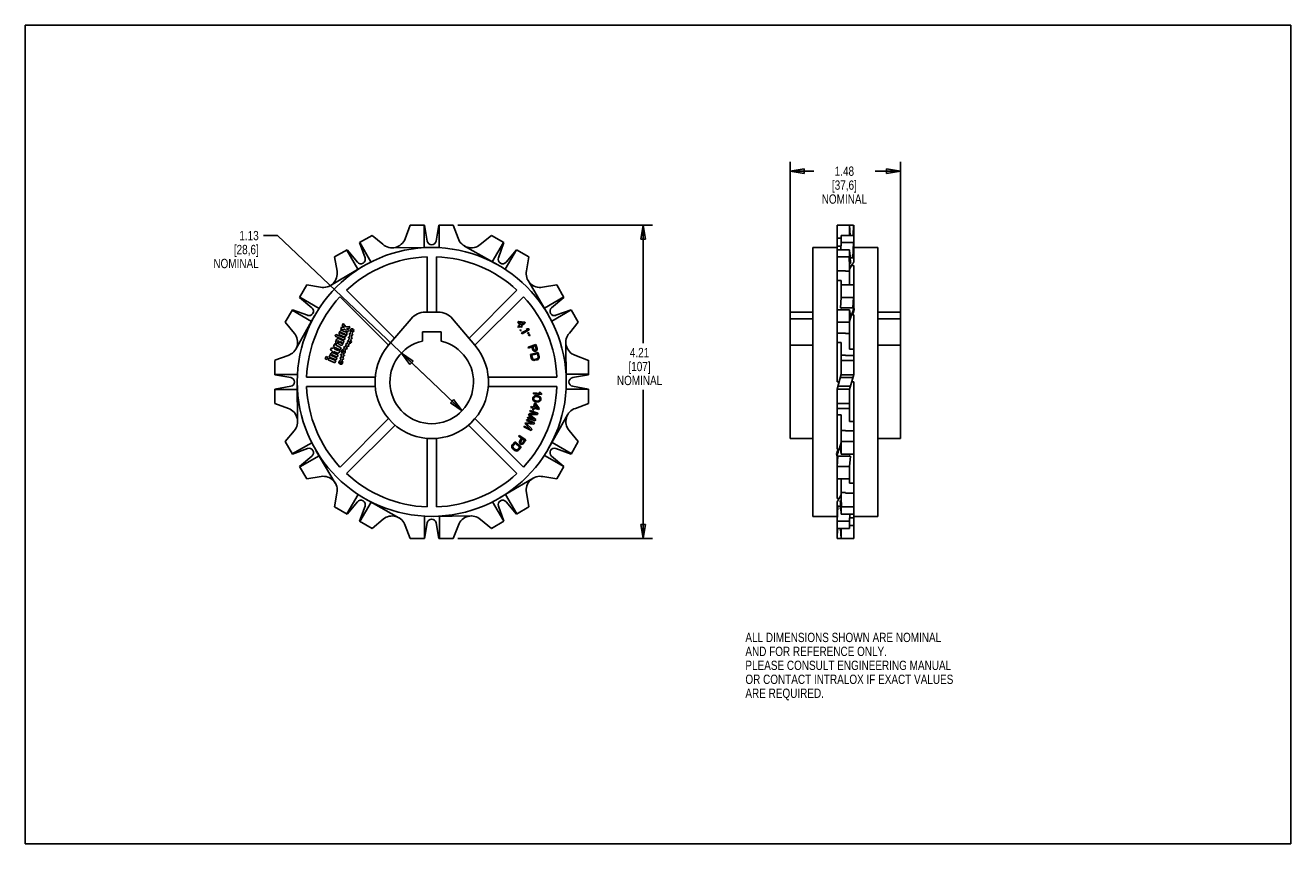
# Model space of a CAD drawing. Header units: inches. Extents: x 0 to 17, y 0 to 11.
import ezdxf

# ---------------------------------------------------------------- set-up
doc = ezdxf.new("R2010")
doc.units = ezdxf.units.IN
doc.header["$LTSCALE"] = 0.935
doc.header["$MEASUREMENT"] = 0
doc.layers.get('0').update_dxf_attribs({"linetype": 'CONTINUOUS'})
doc.layers.add('ALL_FEATURES', color=7, linetype='CONTINUOUS')
doc.styles.get("Standard").update_dxf_attribs({"font": 'txt', "width": 0.8})
doc.dimstyles.new('DIMSTYLE_1', dxfattribs={"dimtxt": 0.125, "dimasz": 0.1875, "dimexe": 0.18, "dimexo": 0.0625, "dimgap": 0.09, "dimtad": 0, "dimtih": 1, "dimtoh": 1, "dimzin": 4, "dimdsep": 46, "dimtxsty": 'STANDARD', "dimblk": 'CLOSED', "dimblk1": 'CLOSED', "dimblk2": 'CLOSED', "dimcen": 0.09, "dimadec": 0, "dimazin": 0, "dimtp": 0.01, "dimtm": 0.01, "dimtfac": 1, "dimtofl": 0, "dimtmove": 0, "dimatfit": 3, "dimldrblk": 'CLOSED', "dimfxl": 1, "dimtolj": 1, "dimtzin": 4, "dimarcsym": 0})
doc.dimstyles.new('DIMSTYLE_2', dxfattribs={"dimtxt": 0.125, "dimasz": 0.1875, "dimexe": 0.18, "dimexo": 0.0625, "dimgap": 0.09, "dimtad": 0, "dimtih": 1, "dimtoh": 1, "dimzin": 4, "dimdsep": 46, "dimtxsty": 'STANDARD', "dimblk": 'CLOSED', "dimblk1": 'CLOSED', "dimblk2": 'CLOSED', "dimcen": 0.09, "dimadec": 0, "dimazin": 0, "dimtp": 0.01, "dimtm": 0.01, "dimtfac": 1, "dimtofl": 0, "dimtmove": 0, "dimatfit": 3, "dimldrblk": 'CLOSED', "dimfxl": 1, "dimtolj": 1, "dimtzin": 4, "dimarcsym": 0})

# ---------------------------------------------------------------- blocks, each defined once
blk = doc.blocks.new('_CLOSED')
at = {"color": 0, "linetype": 'BYBLOCK'}
for p, q in [((0, 0), (-1, 0.167)), ((-1, 0.167), (-1, -0.167)), ((-1, -0.167), (0, 0)), ((-1, 0), (0, 0))]:
    blk.add_line(p, q, dxfattribs=at)
blk = doc.blocks.new('*D0')
at = {"color": 3, "linetype": 'CONTINUOUS'}
for p, q in [((3.386, 8.174), (3.199, 8.174)), ((5.46, 6.207), (3.386, 8.174)), ((5.052, 6.594), (5.46, 6.207)), ((5.868, 5.82), (5.46, 6.207))]:
    blk.add_line(p, q, dxfattribs=at)
at = {"color": 3, "linetype": 'CONTINUOUS', "xscale": 0.1875, "yscale": 0.1875, "zscale": 0.1875}
for p, rotation in [((5.052, 6.594), 136.5144536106), ((5.868, 5.82), 316.5144536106)]:
    blk.add_blockref('_CLOSED', p, dxfattribs=dict(at, rotation=rotation))
at = {"color": 3, "linetype": 'CONTINUOUS', "insert": (3.136, 8.236), "char_height": 0.125, "width": 0.7, "attachment_point": 3, "line_spacing_factor": 0.9}
blk.add_mtext('1.13{\\Ftxt.shx;\\W1.600000;\\H0.125000; } \\P[28,6]\\PNOMINAL', dxfattribs=at)
blk = doc.blocks.new('*D1')
at = {"color": 3, "linetype": 'CONTINUOUS'}
for p, q in [((10.277, 7.119), (10.277, 9.164)), ((10.277, 9.039), (10.592, 9.039)), ((11.757, 9.039), (11.417, 9.039)), ((11.757, 7.119), (11.757, 9.164))]:
    blk.add_line(p, q, dxfattribs=at)
at = {"color": 3, "linetype": 'CONTINUOUS', "xscale": 0.1875, "yscale": 0.1875, "zscale": 0.1875, "rotation": 180}
blk.add_blockref('_CLOSED', (10.277, 9.039), dxfattribs=at)
at = {"color": 3, "linetype": 'CONTINUOUS', "xscale": 0.1875, "yscale": 0.1875, "zscale": 0.1875}
blk.add_blockref('_CLOSED', (11.757, 9.039), dxfattribs=at)
at = {"color": 3, "linetype": 'CONTINUOUS', "insert": (11.004, 9.102), "char_height": 0.125, "width": 0.7, "attachment_point": 2, "line_spacing_factor": 0.9}
blk.add_mtext('1.48{\\Ftxt.shx;\\W1.600000;\\H0.125000; } \\P[37,6]\\PNOMINAL', dxfattribs=at)
blk = doc.blocks.new('*D2')
at = {"color": 3, "linetype": 'CONTINUOUS'}
for p, q in [((5.812, 8.313), (8.427, 8.313)), ((8.302, 8.313), (8.302, 6.727)), ((8.302, 4.101), (8.302, 6.102)), ((5.812, 4.101), (8.427, 4.101))]:
    blk.add_line(p, q, dxfattribs=at)
at = {"color": 3, "linetype": 'CONTINUOUS', "xscale": 0.1875, "yscale": 0.1875, "zscale": 0.1875}
for p, rotation in [((8.302, 8.313), 90), ((8.302, 4.101), 270)]:
    blk.add_blockref('_CLOSED', p, dxfattribs=dict(at, rotation=rotation))
at = {"color": 3, "linetype": 'CONTINUOUS', "insert": (8.252, 6.664), "char_height": 0.125, "width": 0.7, "attachment_point": 2, "line_spacing_factor": 0.9}
blk.add_mtext('4.21\\P[107]\\PNOMINAL', dxfattribs=at)

msp = doc.modelspace()

# ---------------------------------------------------------------- linework, layer by layer
at = {"color": 7, "linetype": 'CONTINUOUS'}
for p, q in [((0, 0), (0, 11)), ((0, 11), (17, 11)), ((17, 0), (17, 11)), ((4.658, 8.175), (4.491, 8.079)), ((4.803, 8.056), (4.658, 8.176)), ((5.17, 8.313), (5.102, 8.13)), ((5.17, 8.313), (5.364, 8.313)), ((5.357, 8.313), (5.357, 8.013)), ((5.401, 8.1), (5.364, 8.313)), ((5.557, 8.313), (5.519, 8.1)), ((5.75, 8.313), (5.557, 8.313)), ((5.559, 8.313), (5.559, 8.011)), ((5.816, 8.137), (5.75, 8.313)), ((6.262, 8.175), (6.112, 8.052)), ((6.262, 8.176), (6.429, 8.079)), ((10.905, 6.207), (10.905, 8.313)), ((10.905, 8.313), (11.128, 8.313)), ((10.962, 8.176), (10.962, 8.082)), ((11.129, 8.175), (10.962, 8.175)), ((11.072, 8.313), (11.072, 8.175)), ((11.081, 8.175), (11.074, 8.313)), ((11.128, 8.313), (11.122, 8.175)), ((11.129, 8.313), (11.129, 7.819)), ((4.491, 8.079), (4.565, 7.876)), ((4.493, 8.08), (4.644, 7.819)), ((5.44, 8.014), (4.929, 8.009)), ((6.347, 7.782), (5.901, 8.033)), ((6.424, 8.082), (6.274, 7.822)), ((6.356, 7.876), (6.429, 8.079)), ((10.58, 8.014), (10.58, 4.399)), ((10.58, 8.014), (10.905, 8.014)), ((10.962, 8.137), (10.905, 8.137)), ((10.905, 8.033), (10.958, 8.033)), ((10.955, 7.982), (10.96, 8.079)), ((10.96, 8.079), (10.962, 8.082)), ((10.96, 8.079), (11.128, 8.079)), ((11.128, 8.079), (11.118, 7.876)), ((11.129, 8.08), (11.128, 8.079)), ((11.455, 8.014), (11.129, 8.014)), ((11.455, 4.399), (11.455, 8.014)), ((4.156, 7.886), (4.323, 7.982)), ((4.156, 7.886), (4.188, 7.694)), ((4.318, 7.979), (4.468, 7.72)), ((4.462, 7.817), (4.323, 7.982)), ((5.398, 7.888), (5.398, 7.144)), ((5.522, 7.144), (5.522, 7.888)), ((6.599, 7.981), (6.448, 7.72)), ((6.597, 7.982), (6.458, 7.817)), ((6.764, 7.886), (6.597, 7.982)), ((6.733, 7.7), (6.764, 7.886)), ((10.905, 7.981), (10.906, 7.982)), ((11.072, 7.886), (10.905, 7.886)), ((11.074, 7.982), (10.906, 7.982)), ((11.074, 7.982), (11.072, 7.979)), ((11.072, 7.511), (11.072, 7.979)), ((11.084, 7.817), (11.074, 7.982)), ((11.118, 7.876), (11.081, 7.876)), ((4.54, 7.762), (4.099, 7.502)), ((11.017, 7.7), (10.905, 7.7)), ((11.017, 7.694), (11.017, 7.7)), ((11.017, 7.694), (11.072, 7.694)), ((11.101, 7.772), (11.072, 7.72)), ((11.101, 7.772), (11.129, 7.772)), ((11.129, 7.195), (11.129, 7.772)), ((3.781, 7.511), (3.685, 7.343)), ((3.967, 7.48), (3.781, 7.511)), ((7.015, 7.127), (6.755, 7.568)), ((7.139, 7.511), (6.947, 7.479)), ((7.236, 7.343), (7.139, 7.511)), ((10.905, 7.568), (10.962, 7.568)), ((10.962, 7.349), (10.962, 7.568)), ((11.129, 7.511), (10.962, 7.511)), ((3.685, 7.343), (3.85, 7.204)), ((3.686, 7.345), (3.947, 7.195)), ((4.228, 7.352), (4.879, 6.7)), ((4.96, 6.795), (4.315, 7.439)), ((6.605, 7.439), (5.961, 6.795)), ((6.041, 6.7), (6.693, 7.352)), ((7.233, 7.349), (6.973, 7.199)), ((7.07, 7.204), (7.236, 7.343)), ((10.95, 7.204), (10.96, 7.343)), ((10.96, 7.343), (10.962, 7.349)), ((10.96, 7.343), (11.128, 7.343)), ((11.128, 7.343), (11.118, 7.204)), ((11.129, 7.345), (11.128, 7.343)), ((3.491, 7.009), (3.588, 7.176)), ((3.585, 7.171), (3.844, 7.021)), ((3.791, 7.102), (3.588, 7.176)), ((5.548, 7.144), (5.373, 7.144)), ((7.334, 7.174), (7.072, 7.023)), ((7.332, 7.176), (7.129, 7.102)), ((7.429, 7.009), (7.332, 7.176)), ((10.277, 5.444), (10.277, 7.144)), ((10.58, 7.144), (10.277, 7.144)), ((10.905, 7.174), (10.906, 7.176)), ((11.074, 7.176), (10.906, 7.176)), ((11.118, 7.204), (10.95, 7.204)), ((11.074, 7.176), (11.072, 7.171)), ((11.072, 6.648), (11.072, 7.171)), ((11.084, 7.102), (11.074, 7.176)), ((11.455, 7.144), (11.757, 7.144)), ((11.757, 5.444), (11.757, 7.144)), ((3.491, 7.009), (3.615, 6.858)), ((3.885, 7.093), (3.634, 6.648)), ((4.27, 6.99), (4.258, 6.961)), ((4.306, 6.949), (4.27, 6.99)), ((5.182, 7.056), (4.88, 6.701)), ((6.041, 6.701), (5.738, 7.056)), ((6.626, 7.021), (6.615, 7.014)), ((6.615, 7.014), (6.645, 6.968)), ((6.709, 7.01), (6.626, 7.021)), ((6.635, 7.008), (6.694, 7)), ((6.656, 6.975), (6.635, 7.008)), ((6.694, 7), (6.656, 6.975)), ((6.664, 6.964), (6.717, 6.998)), ((6.717, 6.998), (6.709, 7.01)), ((7.309, 6.864), (7.429, 7.009)), ((10.58, 7.056), (10.277, 7.056)), ((11.072, 7.009), (10.905, 7.009)), ((11.101, 7.11), (11.072, 7.021)), ((11.101, 7.11), (11.129, 7.11)), ((11.129, 6.306), (11.129, 7.11)), ((11.757, 7.056), (11.455, 7.056)), ((4.172, 6.846), (4.161, 6.82)), ((4.161, 6.82), (4.285, 6.768)), ((4.297, 6.795), (4.172, 6.846)), ((4.226, 6.836), (4.284, 6.812)), ((4.25, 6.941), (4.238, 6.912)), ((4.238, 6.912), (4.292, 6.915)), ((4.294, 6.839), (4.238, 6.862)), ((4.242, 6.872), (4.299, 6.849)), ((4.286, 6.938), (4.25, 6.941)), ((4.311, 6.876), (4.252, 6.9)), ((4.258, 6.961), (4.286, 6.938)), ((4.292, 6.915), (4.33, 6.874)), ((4.362, 6.952), (4.306, 6.949)), ((4.341, 6.903), (4.313, 6.926)), ((4.313, 6.926), (4.35, 6.923)), ((4.33, 6.874), (4.341, 6.903)), ((4.351, 6.807), (4.346, 6.808)), ((4.35, 6.923), (4.362, 6.952)), ((4.354, 6.847), (4.359, 6.846)), ((4.362, 6.841), (4.355, 6.81)), ((4.361, 6.853), (4.356, 6.854)), ((4.37, 6.874), (4.366, 6.856)), ((4.381, 6.804), (4.388, 6.835)), ((4.391, 6.851), (4.395, 6.869)), ((4.392, 6.838), (4.397, 6.837)), ((4.399, 6.845), (4.394, 6.846)), ((6.645, 6.968), (6.617, 6.95)), ((6.617, 6.95), (6.625, 6.938)), ((6.625, 6.938), (6.652, 6.956)), ((6.656, 6.909), (6.646, 6.903)), ((6.646, 6.903), (6.652, 6.893)), ((6.652, 6.956), (6.665, 6.937)), ((6.652, 6.893), (6.662, 6.899)), ((6.662, 6.899), (6.656, 6.909)), ((6.676, 6.945), (6.664, 6.964)), ((6.665, 6.937), (6.676, 6.945)), ((6.747, 6.909), (6.667, 6.865)), ((6.667, 6.865), (6.674, 6.853)), ((6.674, 6.853), (6.77, 6.906)), ((6.743, 6.922), (6.727, 6.913)), ((6.727, 6.913), (6.747, 6.909)), ((6.764, 6.918), (6.743, 6.922)), ((6.765, 6.866), (6.746, 6.867)), ((6.746, 6.867), (6.751, 6.857)), ((6.751, 6.857), (6.77, 6.856)), ((6.777, 6.841), (6.758, 6.843)), ((6.758, 6.843), (6.763, 6.832)), ((6.763, 6.832), (6.782, 6.831)), ((6.77, 6.906), (6.764, 6.918)), ((6.77, 6.856), (6.765, 6.866)), ((6.782, 6.831), (6.777, 6.841)), ((11.017, 6.864), (10.905, 6.864)), ((11.017, 6.858), (11.017, 6.864)), ((11.017, 6.858), (11.072, 6.858)), ((4.113, 6.666), (4.1, 6.634)), ((4.1, 6.634), (4.124, 6.624)), ((4.137, 6.656), (4.113, 6.666)), ((4.141, 6.665), (4.137, 6.656)), ((4.151, 6.706), (4.14, 6.678)), ((4.14, 6.678), (4.232, 6.64)), ((4.16, 6.658), (4.141, 6.665)), ((4.156, 6.704), (4.151, 6.706)), ((4.158, 6.721), (4.156, 6.717)), ((4.156, 6.648), (4.16, 6.658)), ((4.203, 6.629), (4.156, 6.648)), ((4.178, 6.713), (4.158, 6.721)), ((4.175, 6.705), (4.178, 6.713)), ((4.179, 6.724), (4.193, 6.719)), ((4.244, 6.667), (4.18, 6.694)), ((4.204, 6.746), (4.192, 6.751)), ((4.193, 6.719), (4.204, 6.746)), ((4.197, 6.761), (4.213, 6.754)), ((4.281, 6.758), (4.206, 6.789)), ((4.216, 6.747), (4.209, 6.728)), ((4.211, 6.636), (4.21, 6.632)), ((4.228, 6.629), (4.211, 6.636)), ((4.217, 6.709), (4.241, 6.699)), ((4.225, 6.743), (4.228, 6.749)), ((4.228, 6.749), (4.252, 6.739)), ((4.248, 6.728), (4.228, 6.737)), ((4.232, 6.64), (4.244, 6.667)), ((4.254, 6.732), (4.254, 6.731)), ((4.26, 6.707), (4.266, 6.722)), ((4.266, 6.733), (4.27, 6.731)), ((4.27, 6.731), (4.281, 6.758)), ((4.286, 6.664), (4.275, 6.646)), ((4.281, 6.672), (4.285, 6.669)), ((4.285, 6.768), (4.297, 6.795)), ((4.289, 6.676), (4.285, 6.679)), ((4.312, 6.704), (4.295, 6.677)), ((4.297, 6.632), (4.308, 6.65)), ((4.307, 6.712), (4.311, 6.71)), ((4.315, 6.716), (4.311, 6.719)), ((4.314, 6.651), (4.318, 6.648)), ((4.317, 6.663), (4.334, 6.69)), ((4.322, 6.655), (4.318, 6.658)), ((4.33, 6.733), (4.321, 6.718)), ((4.339, 6.691), (4.344, 6.689)), ((4.343, 6.704), (4.352, 6.719)), ((4.344, 6.8), (4.349, 6.799)), ((4.348, 6.695), (4.344, 6.698)), ((4.352, 6.794), (4.347, 6.774)), ((4.373, 6.768), (4.377, 6.788)), ((4.382, 6.791), (4.387, 6.79)), ((4.389, 6.798), (4.384, 6.799)), ((6.858, 6.709), (6.754, 6.675)), ((6.754, 6.675), (6.758, 6.662)), ((6.758, 6.662), (6.805, 6.677)), ((6.805, 6.677), (6.817, 6.638)), ((6.817, 6.638), (6.823, 6.628)), ((6.818, 6.682), (6.851, 6.693)), ((6.831, 6.64), (6.818, 6.682)), ((6.836, 6.635), (6.831, 6.64)), ((6.842, 6.632), (6.836, 6.635)), ((6.849, 6.632), (6.842, 6.632)), ((6.856, 6.634), (6.849, 6.632)), ((6.851, 6.693), (6.865, 6.651)), ((6.862, 6.638), (6.856, 6.634)), ((6.875, 6.657), (6.858, 6.709)), ((6.865, 6.644), (6.862, 6.638)), ((6.865, 6.651), (6.865, 6.644)), ((6.866, 6.625), (6.873, 6.635)), ((6.873, 6.635), (6.877, 6.646)), ((6.877, 6.646), (6.875, 6.657)), ((7.267, 6.226), (7.262, 6.738)), ((10.58, 6.701), (10.277, 6.701)), ((10.905, 6.738), (10.962, 6.738)), ((10.962, 6.565), (10.962, 6.738)), ((11.129, 6.648), (11.072, 6.648)), ((11.455, 6.701), (11.757, 6.701)), ((3.53, 6.562), (3.354, 6.497)), ((3.354, 6.496), (3.354, 6.303)), ((4.041, 6.547), (4.03, 6.519)), ((4.03, 6.519), (4.057, 6.507)), ((4.069, 6.535), (4.041, 6.547)), ((4.057, 6.507), (4.069, 6.535)), ((4.079, 6.531), (4.068, 6.503)), ((4.068, 6.503), (4.16, 6.465)), ((4.171, 6.493), (4.079, 6.531)), ((4.095, 6.569), (4.083, 6.541)), ((4.083, 6.541), (4.176, 6.503)), ((4.1, 6.567), (4.095, 6.569)), ((4.104, 6.59), (4.1, 6.581)), ((4.115, 6.566), (4.116, 6.567)), ((4.187, 6.531), (4.118, 6.559)), ((4.124, 6.624), (4.12, 6.615)), ((4.12, 6.615), (4.139, 6.607)), ((4.122, 6.569), (4.191, 6.541)), ((4.203, 6.568), (4.127, 6.6)), ((4.139, 6.607), (4.143, 6.616)), ((4.143, 6.616), (4.194, 6.595)), ((4.16, 6.465), (4.171, 6.493)), ((4.176, 6.503), (4.187, 6.531)), ((4.191, 6.541), (4.203, 6.568)), ((4.218, 6.604), (4.228, 6.629)), ((4.229, 6.523), (4.234, 6.522)), ((4.236, 6.529), (4.231, 6.53)), ((4.237, 6.517), (4.233, 6.497)), ((4.239, 6.569), (4.244, 6.568)), ((4.247, 6.564), (4.24, 6.532)), ((4.246, 6.576), (4.241, 6.577)), ((4.255, 6.597), (4.251, 6.579)), ((4.258, 6.491), (4.262, 6.511)), ((4.266, 6.527), (4.273, 6.558)), ((4.267, 6.514), (4.272, 6.513)), ((4.274, 6.521), (4.269, 6.522)), ((4.276, 6.574), (4.28, 6.591)), ((4.278, 6.561), (4.282, 6.56)), ((4.284, 6.568), (4.279, 6.569)), ((6.892, 6.603), (6.785, 6.577)), ((6.785, 6.577), (6.798, 6.524)), ((6.798, 6.524), (6.803, 6.513)), ((6.802, 6.567), (6.882, 6.586)), ((6.812, 6.527), (6.802, 6.567)), ((6.803, 6.513), (6.81, 6.505)), ((6.81, 6.505), (6.821, 6.499)), ((6.816, 6.519), (6.812, 6.527)), ((6.822, 6.513), (6.816, 6.519)), ((6.821, 6.499), (6.831, 6.496)), ((6.83, 6.51), (6.822, 6.513)), ((6.823, 6.628), (6.833, 6.622)), ((6.84, 6.51), (6.83, 6.51)), ((6.831, 6.496), (6.843, 6.497)), ((6.833, 6.622), (6.844, 6.618)), ((6.874, 6.519), (6.84, 6.51)), ((6.843, 6.497), (6.877, 6.505)), ((6.844, 6.618), (6.851, 6.618)), ((6.851, 6.618), (6.86, 6.621)), ((6.86, 6.621), (6.866, 6.625)), ((6.883, 6.523), (6.874, 6.519)), ((6.877, 6.505), (6.888, 6.51)), ((6.882, 6.586), (6.891, 6.546)), ((6.888, 6.529), (6.883, 6.523)), ((6.891, 6.537), (6.888, 6.529)), ((6.888, 6.51), (6.896, 6.517)), ((6.891, 6.546), (6.891, 6.537)), ((6.905, 6.55), (6.892, 6.603)), ((6.896, 6.517), (6.903, 6.528)), ((6.903, 6.528), (6.905, 6.538)), ((6.905, 6.538), (6.905, 6.55)), ((7.566, 6.496), (7.384, 6.565)), ((7.566, 6.303), (7.566, 6.497)), ((10.962, 6.309), (10.962, 6.565)), ((11.017, 6.565), (10.962, 6.565)), ((11.129, 6.496), (10.962, 6.496)), ((11.017, 6.565), (11.017, 6.562)), ((11.017, 6.562), (11.129, 6.562)), ((3.354, 6.306), (3.656, 6.306)), ((3.354, 6.303), (3.567, 6.266)), ((7.566, 6.309), (7.267, 6.309)), ((7.353, 6.266), (7.566, 6.303)), ((10.905, 6.108), (10.962, 6.309)), ((10.96, 6.303), (11.128, 6.303)), ((11.129, 6.306), (11.072, 6.104)), ((3.567, 6.148), (3.354, 6.11)), ((3.653, 6.187), (3.658, 5.676)), ((4.7, 6.269), (3.779, 6.269)), ((3.779, 6.145), (4.7, 6.145)), ((7.141, 6.269), (6.22, 6.269)), ((6.22, 6.145), (7.141, 6.145)), ((7.566, 6.11), (7.353, 6.148)), ((10.933, 6.207), (10.905, 6.207)), ((11.084, 6.148), (10.916, 6.148)), ((11.118, 6.266), (10.95, 6.266)), ((11.101, 6.207), (11.129, 6.207)), ((11.129, 4.101), (11.129, 6.207)), ((3.354, 5.917), (3.354, 6.11)), ((3.354, 6.104), (3.654, 6.104)), ((6.822, 6.002), (6.818, 5.989)), ((6.818, 5.989), (6.818, 5.975)), ((6.818, 5.975), (6.823, 5.962)), ((6.831, 6.012), (6.822, 6.002)), ((6.823, 5.962), (6.829, 5.954)), ((6.827, 6.061), (6.826, 6.048)), ((6.826, 6.048), (6.935, 6.036)), ((6.918, 6.052), (6.827, 6.061)), ((6.829, 5.987), (6.833, 5.998)), ((6.83, 5.975), (6.829, 5.987)), ((6.829, 5.954), (6.837, 5.948)), ((6.833, 5.967), (6.83, 5.975)), ((6.839, 6.018), (6.831, 6.012)), ((6.833, 5.998), (6.839, 6.004)), ((6.846, 5.956), (6.833, 5.967)), ((6.849, 6.021), (6.839, 6.018)), ((6.839, 6.004), (6.854, 6.011)), ((6.859, 5.952), (6.846, 5.956)), ((6.856, 6.022), (6.849, 6.021)), ((6.854, 6.011), (6.869, 6.011)), ((6.868, 6.022), (6.856, 6.022)), ((6.875, 5.949), (6.859, 5.952)), ((6.889, 6.019), (6.868, 6.022)), ((6.869, 6.011), (6.885, 6.008)), ((6.885, 6.008), (6.898, 6.003)), ((6.9, 6.015), (6.889, 6.019)), ((6.905, 5.956), (6.89, 5.949)), ((6.898, 6.003), (6.911, 5.992)), ((6.907, 6.011), (6.9, 6.015)), ((6.922, 6.065), (6.903, 6.067)), ((6.903, 6.067), (6.918, 6.052)), ((6.911, 5.962), (6.905, 5.956)), ((6.915, 6.005), (6.907, 6.011)), ((6.911, 5.992), (6.914, 5.985)), ((6.915, 5.973), (6.911, 5.962)), ((6.913, 5.948), (6.922, 5.958)), ((6.914, 5.985), (6.915, 5.973)), ((6.921, 5.997), (6.915, 6.005)), ((6.926, 5.985), (6.921, 5.997)), ((6.937, 6.05), (6.922, 6.065)), ((6.922, 5.958), (6.926, 5.971)), ((6.926, 5.971), (6.926, 5.985)), ((6.935, 6.036), (6.937, 6.05)), ((7.566, 6.108), (7.265, 6.108)), ((7.566, 5.917), (7.566, 6.11)), ((10.905, 5.917), (10.905, 6.108)), ((11.074, 6.11), (10.906, 6.11)), ((11.072, 5.676), (11.072, 6.104)), ((3.354, 5.917), (3.537, 5.849)), ((6.859, 5.782), (6.767, 5.779)), ((6.782, 5.823), (6.777, 5.81)), ((6.777, 5.81), (6.859, 5.782)), ((6.886, 5.788), (6.782, 5.823)), ((6.795, 5.876), (6.792, 5.863)), ((6.792, 5.863), (6.824, 5.855)), ((6.827, 5.869), (6.795, 5.876)), ((6.824, 5.855), (6.818, 5.833)), ((6.818, 5.833), (6.832, 5.83)), ((6.84, 5.922), (6.827, 5.869)), ((6.832, 5.83), (6.837, 5.852)), ((6.837, 5.948), (6.844, 5.945)), ((6.837, 5.852), (6.899, 5.837)), ((6.853, 5.919), (6.84, 5.922)), ((6.84, 5.865), (6.85, 5.903)), ((6.884, 5.855), (6.84, 5.865)), ((6.844, 5.945), (6.855, 5.941)), ((6.85, 5.903), (6.884, 5.855)), ((6.902, 5.851), (6.853, 5.919)), ((6.855, 5.941), (6.876, 5.937)), ((6.89, 5.949), (6.875, 5.949)), ((6.876, 5.937), (6.888, 5.938)), ((6.879, 5.768), (6.886, 5.788)), ((6.888, 5.938), (6.895, 5.939)), ((6.895, 5.939), (6.905, 5.942)), ((6.899, 5.837), (6.902, 5.851)), ((6.905, 5.942), (6.913, 5.948)), ((7.39, 5.851), (7.566, 5.917)), ((11.072, 5.917), (10.905, 5.917)), ((10.905, 5.303), (10.905, 5.917)), ((11.017, 5.851), (10.905, 5.851)), ((11.017, 5.849), (11.017, 5.851)), ((11.017, 5.849), (11.072, 5.849)), ((4.879, 5.713), (4.228, 5.062)), ((4.315, 4.974), (4.967, 5.625)), ((5.954, 5.625), (6.605, 4.974)), ((6.693, 5.062), (6.041, 5.713)), ((6.701, 5.613), (6.696, 5.601)), ((6.78, 5.578), (6.701, 5.613)), ((6.722, 5.659), (6.714, 5.643)), ((6.714, 5.643), (6.78, 5.578)), ((6.814, 5.654), (6.722, 5.659)), ((6.729, 5.646), (6.832, 5.638)), ((6.805, 5.575), (6.729, 5.646)), ((6.74, 5.701), (6.735, 5.689)), ((6.735, 5.689), (6.814, 5.654)), ((6.841, 5.657), (6.74, 5.701)), ((6.751, 5.732), (6.747, 5.719)), ((6.747, 5.719), (6.851, 5.684)), ((6.833, 5.704), (6.751, 5.732)), ((6.767, 5.779), (6.761, 5.762)), ((6.761, 5.762), (6.833, 5.704)), ((6.775, 5.767), (6.879, 5.768)), ((6.858, 5.703), (6.775, 5.767)), ((6.832, 5.638), (6.841, 5.657)), ((6.851, 5.684), (6.858, 5.703)), ((7.035, 5.32), (7.286, 5.766)), ((10.905, 5.766), (10.962, 5.766)), ((10.962, 5.243), (10.962, 5.766)), ((11.129, 5.676), (11.072, 5.676)), ((3.611, 5.55), (3.491, 5.405)), ((5.398, 5.447), (5.398, 4.526)), ((5.522, 4.526), (5.522, 5.447)), ((6.633, 5.488), (6.626, 5.477)), ((6.626, 5.477), (6.667, 5.45)), ((6.725, 5.428), (6.633, 5.488)), ((6.667, 5.45), (6.644, 5.416)), ((6.655, 5.406), (6.679, 5.442)), ((6.679, 5.442), (6.708, 5.423)), ((6.696, 5.601), (6.796, 5.556)), ((6.796, 5.556), (6.805, 5.575)), ((7.429, 5.405), (7.305, 5.555)), ((10.277, 5.444), (10.58, 5.444)), ((11.017, 5.555), (10.962, 5.555)), ((11.017, 5.555), (11.017, 5.55)), ((11.017, 5.55), (11.129, 5.55)), ((11.757, 5.444), (11.455, 5.444)), ((3.491, 5.405), (3.588, 5.237)), ((3.587, 5.239), (3.848, 5.39)), ((3.588, 5.237), (3.791, 5.311)), ((3.905, 5.286), (4.165, 4.846)), ((6.538, 5.348), (6.536, 5.338)), ((6.536, 5.338), (6.537, 5.325)), ((6.537, 5.325), (6.542, 5.316)), ((6.543, 5.359), (6.538, 5.348)), ((6.542, 5.316), (6.55, 5.307)), ((6.576, 5.403), (6.543, 5.359)), ((6.55, 5.342), (6.554, 5.35)), ((6.55, 5.333), (6.55, 5.342)), ((6.552, 5.325), (6.55, 5.333)), ((6.55, 5.307), (6.578, 5.286)), ((6.558, 5.318), (6.552, 5.325)), ((6.554, 5.35), (6.579, 5.383)), ((6.586, 5.296), (6.558, 5.318)), ((6.663, 5.335), (6.576, 5.403)), ((6.578, 5.286), (6.588, 5.28)), ((6.579, 5.383), (6.644, 5.333)), ((6.595, 5.293), (6.586, 5.296)), ((6.588, 5.28), (6.599, 5.278)), ((6.603, 5.292), (6.595, 5.293)), ((6.599, 5.278), (6.612, 5.28)), ((6.611, 5.294), (6.603, 5.292)), ((6.619, 5.3), (6.611, 5.294)), ((6.612, 5.28), (6.621, 5.284)), ((6.644, 5.333), (6.619, 5.3)), ((6.621, 5.284), (6.63, 5.292)), ((6.63, 5.292), (6.663, 5.335)), ((6.644, 5.416), (6.64, 5.405)), ((6.64, 5.405), (6.641, 5.393)), ((6.641, 5.393), (6.645, 5.382)), ((6.645, 5.382), (6.65, 5.376)), ((6.65, 5.376), (6.657, 5.371)), ((6.653, 5.399), (6.655, 5.406)), ((6.654, 5.392), (6.653, 5.399)), ((6.659, 5.387), (6.654, 5.392)), ((6.657, 5.371), (6.665, 5.369)), ((6.665, 5.383), (6.659, 5.387)), ((6.672, 5.381), (6.665, 5.383)), ((6.665, 5.369), (6.676, 5.37)), ((6.678, 5.382), (6.672, 5.381)), ((6.676, 5.37), (6.687, 5.374)), ((6.684, 5.387), (6.678, 5.382)), ((6.708, 5.423), (6.684, 5.387)), ((6.687, 5.374), (6.695, 5.382)), ((6.695, 5.382), (6.725, 5.428)), ((7.335, 5.243), (7.076, 5.393)), ((7.129, 5.311), (7.332, 5.237)), ((7.332, 5.237), (7.429, 5.405)), ((10.933, 5.303), (10.905, 5.303)), ((10.933, 5.303), (10.962, 5.393)), ((10.95, 5.311), (10.96, 5.237)), ((11.129, 5.405), (10.962, 5.405)), ((3.85, 5.209), (3.685, 5.07)), ((3.688, 5.065), (3.947, 5.215)), ((7.235, 5.068), (6.973, 5.219)), ((7.236, 5.07), (7.07, 5.209)), ((10.905, 4.641), (10.905, 5.219)), ((10.906, 5.07), (10.916, 5.209)), ((11.084, 5.209), (10.916, 5.209)), ((10.96, 5.237), (10.962, 5.243)), ((10.96, 5.237), (11.128, 5.237)), ((11.084, 5.209), (11.074, 5.07)), ((11.129, 5.239), (11.128, 5.237)), ((3.781, 4.903), (3.685, 5.07)), ((3.781, 4.903), (3.973, 4.935)), ((6.954, 4.934), (7.139, 4.903)), ((7.139, 4.903), (7.236, 5.07)), ((10.905, 5.068), (10.906, 5.07)), ((11.074, 5.07), (10.906, 5.07)), ((11.074, 5.07), (11.072, 5.065)), ((11.072, 4.846), (11.072, 5.065)), ((6.381, 4.651), (6.821, 4.912)), ((11.072, 4.903), (10.905, 4.903)), ((10.962, 4.434), (10.962, 4.903)), ((11.129, 4.846), (11.072, 4.846)), ((4.187, 4.713), (4.156, 4.528)), ((4.321, 4.432), (4.472, 4.693)), ((4.323, 4.431), (4.462, 4.597)), ((4.496, 4.331), (4.646, 4.591)), ((4.574, 4.632), (5.019, 4.38)), ((6.427, 4.333), (6.277, 4.594)), ((6.602, 4.434), (6.452, 4.694)), ((6.458, 4.597), (6.597, 4.431)), ((6.764, 4.528), (6.732, 4.72)), ((10.933, 4.641), (10.905, 4.641)), ((10.905, 4.101), (10.905, 4.594)), ((10.933, 4.641), (10.962, 4.694)), ((10.95, 4.597), (10.96, 4.431)), ((11.017, 4.72), (10.962, 4.72)), ((11.017, 4.72), (11.017, 4.713)), ((11.017, 4.713), (11.129, 4.713)), ((4.156, 4.528), (4.323, 4.431)), ((4.565, 4.538), (4.491, 4.335)), ((6.429, 4.335), (6.356, 4.538)), ((6.597, 4.431), (6.764, 4.528)), ((10.906, 4.335), (10.916, 4.538)), ((10.954, 4.538), (10.916, 4.538)), ((10.96, 4.431), (10.962, 4.434)), ((10.96, 4.431), (11.128, 4.431)), ((11.129, 4.528), (10.962, 4.528)), ((11.079, 4.431), (11.074, 4.335)), ((11.129, 4.432), (11.128, 4.431)), ((4.491, 4.335), (4.658, 4.238)), ((4.658, 4.238), (4.808, 4.362)), ((5.104, 4.277), (5.17, 4.101)), ((5.361, 4.101), (5.361, 4.402)), ((5.364, 4.101), (5.401, 4.314)), ((5.48, 4.4), (5.991, 4.405)), ((5.519, 4.314), (5.557, 4.101)), ((5.563, 4.101), (5.563, 4.4)), ((5.75, 4.101), (5.818, 4.283)), ((6.117, 4.357), (6.262, 4.238)), ((6.262, 4.238), (6.429, 4.335)), ((10.58, 4.399), (10.905, 4.399)), ((10.905, 4.333), (10.906, 4.335)), ((11.074, 4.335), (10.906, 4.335)), ((11.074, 4.335), (11.072, 4.331)), ((11.072, 4.238), (11.072, 4.331)), ((11.072, 4.277), (11.129, 4.277)), ((11.129, 4.38), (11.076, 4.38)), ((11.455, 4.399), (11.129, 4.399)), ((5.17, 4.101), (5.364, 4.101)), ((5.557, 4.101), (5.75, 4.101)), ((11.072, 4.238), (10.905, 4.238)), ((10.906, 4.101), (10.913, 4.238)), ((11.129, 4.101), (10.906, 4.101)), ((10.954, 4.238), (10.96, 4.101)), ((10.962, 4.101), (10.962, 4.238)), ((0, 0), (17, 0))]:
    msp.add_line(p, q, dxfattribs=at)
for centre, radius in [((5.46, 6.207), 1.807), ((4.388, 6.896), 0.007), ((4.355, 6.747), 0.007), ((4.24, 6.47), 0.007), ((4.273, 6.618), 0.007)]:
    msp.add_circle(centre, radius, dxfattribs=at)
for centre, radius, start, end in [((4.927, 8.196), 0.187, 228.4507, 339.4893), ((5.46, 8.11), 0.06, 190, 350), ((5.993, 8.196), 0.187, 198.4507, 309.4893), ((5.46, 6.207), 1.682, 92.1121, 132.8879), ((4.508, 7.855), 0.06, 220, 20), ((5.46, 6.207), 1.682, 47.1121, 87.8879), ((6.412, 7.855), 0.06, 160, 320), ((4.004, 7.663), 0.187, 258.4507, 9.4893), ((6.916, 7.663), 0.187, 168.4507, 279.4893), ((5.46, 6.207), 1.682, 137.1121, 177.8879), ((5.46, 6.207), 1.682, 2.1121, 42.8879), ((3.812, 7.158), 0.06, 250, 50), ((5.373, 6.894), 0.25, 90, 139.5653), ((5.548, 6.894), 0.25, 40.4347, 90), ((7.109, 7.158), 0.06, 130, 290), ((20.37, 4.085), 9.75, 161.3973, 161.9196), ((3.471, 6.74), 0.187, 288.4507, 39.4893), ((4.296, 6.844), 0.08, 140.0424, 174.9576), ((4.232, 6.85), 0.015, 174.9576, 247.5), ((4.247, 6.886), 0.015, 67.5, 140.0424), ((4.24, 6.867), 0.0055, 67.5, 247.5), ((4.29, 6.826), 0.015, 247.5, 320.0424), ((4.296, 6.844), 0.0055, 247.5, 67.5), ((4.24, 6.867), 0.08, 320.0424, 354.9576), ((4.305, 6.862), 0.015, 354.9576, 67.5), ((4.345, 6.804), 0.004, 77.5, 257.5), ((4.355, 6.851), 0.004, 77.5, 257.5), ((4.351, 6.81), 0.004, 257.5, 347.5), ((4.358, 6.842), 0.004, 347.5, 77.5), ((4.362, 6.857), 0.004, 257.5, 347.5), ((4.388, 6.896), 0.026, 292.0181, 222.9819), ((4.366, 6.875), 0.004, 347.5, 42.9819), ((4.385, 6.803), 0.004, 167.5, 257.5), ((4.391, 6.834), 0.004, 77.5, 167.5), ((4.395, 6.85), 0.004, 167.5, 257.5), ((4.399, 6.868), 0.004, 112.0181, 167.5), ((4.398, 6.841), 0.004, 257.5, 77.5), ((7.449, 6.74), 0.187, 138.4507, 249.4893), ((4.173, 6.71), 0.018, 157.5, 200.2486), ((4.249, 6.733), 0.08, 139.5798, 175.4202), ((4.185, 6.738), 0.015, 175.4202, 247.5), ((4.183, 6.702), 0.009, 157.5, 247.5), ((4.2, 6.775), 0.015, 67.5, 139.5798), ((4.194, 6.756), 0.0055, 67.5, 247.5), ((4.205, 6.634), 0.005, 247.5, 337.5), ((4.222, 6.723), 0.015, 157.5, 247.5), ((4.211, 6.749), 0.0055, 337.5, 67.5), ((4.23, 6.741), 0.005, 157.5, 247.5), ((4.246, 6.713), 0.015, 247.5, 337.5), ((4.273, 6.618), 0.026, 92.0181, 222.9819), ((4.249, 6.733), 0.005, 247.5, 337.5), ((4.25, 6.734), 0.005, 337.5, 67.5), ((4.252, 6.727), 0.015, 337.5, 20.3334), ((4.272, 6.648), 0.004, 272.0181, 327.5), ((4.283, 6.675), 0.004, 57.5, 237.5), ((4.283, 6.666), 0.004, 327.5, 57.5), ((4.291, 6.679), 0.004, 237.5, 327.5), ((4.3, 6.63), 0.004, 147.5, 202.9819), ((4.309, 6.716), 0.004, 57.5, 237.5), ((4.312, 6.647), 0.004, 57.5, 147.5), ((4.309, 6.706), 0.004, 327.5, 57.5), ((4.317, 6.72), 0.004, 237.5, 327.5), ((4.32, 6.661), 0.004, 147.5, 237.5), ((4.32, 6.652), 0.004, 237.5, 57.5), ((4.355, 6.747), 0.026, 112.0181, 202.9819), ((4.327, 6.735), 0.004, 327.5, 22.9819), ((4.337, 6.688), 0.004, 57.5, 147.5), ((4.346, 6.701), 0.004, 147.5, 237.5), ((4.346, 6.692), 0.004, 237.5, 57.5), ((4.343, 6.775), 0.004, 292.0181, 347.5), ((4.348, 6.795), 0.004, 347.5, 77.5), ((4.356, 6.717), 0.004, 92.0181, 147.5), ((4.355, 6.747), 0.026, 272.0181, 42.9819), ((4.377, 6.767), 0.004, 167.5, 222.9819), ((4.381, 6.787), 0.004, 77.5, 167.5), ((4.388, 6.794), 0.004, 257.5, 77.5), ((5.46, 6.207), 0.762, 139.5653, 40.4347), ((4.116, 6.574), 0.018, 157.5, 203.7383), ((4.12, 6.583), 0.018, 67.5, 157.5), ((4.12, 6.564), 0.005, 157.5, 247.5), ((4.12, 6.565), 0.005, 67.5, 157.5), ((4.201, 6.611), 0.018, 247.5, 337.5), ((4.24, 6.47), 0.026, 112.0181, 42.9819), ((4.23, 6.527), 0.004, 77.5, 257.5), ((4.229, 6.498), 0.004, 292.0181, 347.5), ((4.233, 6.518), 0.004, 347.5, 77.5), ((4.24, 6.573), 0.004, 77.5, 257.5), ((4.237, 6.533), 0.004, 257.5, 347.5), ((4.243, 6.564), 0.004, 347.5, 77.5), ((4.247, 6.58), 0.004, 257.5, 347.5), ((4.251, 6.598), 0.004, 347.5, 42.9819), ((4.262, 6.49), 0.004, 167.5, 222.9819), ((4.266, 6.51), 0.004, 77.5, 167.5), ((4.27, 6.526), 0.004, 167.5, 257.5), ((4.273, 6.517), 0.004, 257.5, 77.5), ((4.277, 6.557), 0.004, 77.5, 167.5), ((4.28, 6.573), 0.004, 167.5, 257.5), ((4.284, 6.591), 0.004, 112.0181, 167.5), ((4.283, 6.564), 0.004, 257.5, 77.5), ((4.273, 6.618), 0.026, 292.0181, 22.9819), ((3.557, 6.207), 0.06, 280, 80), ((5.46, 6.207), 1.682, 182.1121, 222.8879), ((5.46, 6.207), 1.682, 317.1121, 357.8879), ((7.364, 6.207), 0.06, 100, 260), ((3.471, 5.674), 0.187, 318.4507, 69.4893), ((7.449, 5.674), 0.187, 108.4507, 219.4893), ((3.812, 5.255), 0.06, 310, 110), ((7.109, 5.255), 0.06, 70, 230), ((1.665, 8.329), 9.75, 341.3973, 341.9196), ((4.004, 4.751), 0.187, 348.4507, 99.4893), ((5.46, 6.207), 1.682, 227.1121, 267.8879), ((5.46, 6.207), 1.682, 272.1121, 312.8879), ((6.916, 4.751), 0.187, 78.4507, 189.4893), ((4.508, 4.558), 0.06, 340, 140), ((6.412, 4.558), 0.06, 40, 200), ((4.927, 4.218), 0.187, 18.4507, 129.4893), ((5.46, 4.303), 0.06, 10, 170), ((5.993, 4.218), 0.187, 48.4507, 159.4893)]:
    msp.add_arc(centre, radius, start, end, dxfattribs=at)
at = {"color": 7, "linetype": 'CONTINUOUS', "extrusion": (0, 0, -1)}
for centre, major_axis, ratio, start_param, end_param in [((11.101, 7.855), (0, 0.052), 0.663132, -2.96706, -1.047042), ((11.101, 7.855), (0, 0.052), 0.663132, -1.047042, -0.174533), ((11.101, 7.158), (-0.017, -0.052), 0.548885, -2.96706, -0.523481), ((11.101, 7.158), (-0.017, -0.052), 0.548885, -0.523481, -0.174533), ((10.933, 5.255), (-0.017, -0.052), 0.548885, 0.174533, 2.618112), ((10.933, 5.255), (-0.017, -0.052), 0.548885, 2.618112, 2.96706), ((10.933, 4.558), (0, 0.052), 0.663132, 0.174533, 2.09455), ((10.933, 4.558), (0, 0.052), 0.663132, 2.09455, 2.96706)]:
    msp.add_ellipse(centre, major_axis=major_axis, ratio=ratio, start_param=start_param, end_param=end_param, dxfattribs=at)
at = {"color": 7, "linetype": 'CONTINUOUS'}
for centre, start_param, end_param in [((10.933, 7.158), 2.391384, 2.96706), ((11.101, 5.255), -0.750209, -0.174533)]:
    msp.add_ellipse(centre, major_axis=(-0.017, -0.052), ratio=0.548885, start_param=start_param, end_param=end_param, dxfattribs=at)
for points in [[(11.129, 7.819), (11.126, 7.814), (11.12, 7.804), (11.11, 7.788), (11.104, 7.777), (11.101, 7.772)], [(10.905, 4.594), (10.908, 4.599), (10.915, 4.61), (10.924, 4.625), (10.93, 4.636), (10.933, 4.642)]]:
    msp.add_open_spline(points, degree=3, knots=[0, 0, 0, 0, 0.325147, 0.658691, 1, 1, 1, 1], dxfattribs=at)
at = {"layer": 'ALL_FEATURES', "color": 7, "linetype": 'CONTINUOUS'}
for p, q in [((5.335, 6.755), (5.335, 6.88)), ((5.335, 6.88), (5.585, 6.88)), ((5.585, 6.88), (5.585, 6.755))]:
    msp.add_line(p, q, dxfattribs=at)
msp.add_arc((5.46, 6.207), 0.562, 102.8396, 77.1604, dxfattribs=at)

# ---------------------------------------------------------------- texts
at = {"color": 3, "linetype": 'CONTINUOUS', "insert": (9.674, 2.835), "char_height": 0.125, "width": 3.5, "attachment_point": 1, "line_spacing_factor": 0.9}
msp.add_mtext('ALL DIMENSIONS SHOWN ARE NOMINAL\\PAND FOR REFERENCE ONLY.\\PPLEASE CONSULT ENGINEERING MANUAL\\POR CONTACT INTRALOX IF EXACT VALUES\\PARE REQUIRED. ', dxfattribs=at)

# ---------------------------------------------------------------- dimensions: what is measured, and where the dimension line sits
at = {"color": 3, "linetype": 'CONTINUOUS'}
dim = msp.add_linear_dim(base=(11.757, 9.039), p1=(10.277, 7.119), p2=(11.757, 7.119), text='<> \\PNOMINAL', dimstyle='DIMSTYLE_2', dxfattribs=at)
dim.commit()
dim.dimension.update_dxf_attribs({"geometry": '*D1', "text_midpoint": (10.754, 8.852), "dimtype": 160})
dim = msp.add_diameter_dim_2p(p1=(5.052, 6.5938), p2=(5.8683, 5.8196), text='<> \\PNOMINAL', dimstyle='DIMSTYLE_1', dxfattribs=at)
dim.commit()
dim.dimension.update_dxf_attribs({"geometry": '*D0', "text_midpoint": (2.3364, 7.9862), "dimtype": 163})
dim = msp.add_linear_dim(base=(8.302, 4.101), p1=(5.812, 8.313), p2=(5.812, 4.101), angle=270, text='<>\\PNOMINAL', dimstyle='DIMSTYLE_2', dxfattribs=at)
dim.commit()
dim.dimension.update_dxf_attribs({"geometry": '*D2', "text_midpoint": (8.052, 6.414), "dimtype": 160})

doc.saveas('drawing.dxf')
